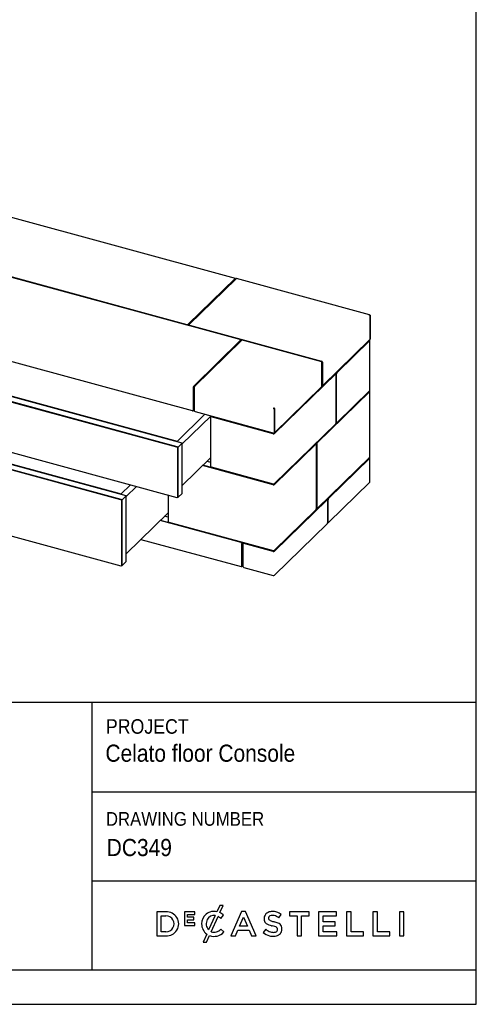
# Model space of a CAD drawing. Header units: millimetres. Extents: x -2 to 6148, y 8 to 4313.
# Tile 3 of 4: x 5150 to 6148, y 8 to 2161. Entities that reach past the tile are written whole.
import ezdxf

# ---------------------------------------------------------------- set-up
doc = ezdxf.new("R2010")
doc.units = ezdxf.units.MM
doc.header["$LTSCALE"] = 15
doc.linetypes.add('SLD-Solido', pattern=[0])
doc.layers.add('NOTE', color=3, linetype='SLD-Solido')
doc.layers.add('SCHIZZI', color=9, linetype='Continuous')
doc.styles.add('SLDTEXTSTYLE0', font='Gothic.ttf', dxfattribs={"width": 0.913})

msp = doc.modelspace()

# ---------------------------------------------------------------- linework, layer by layer
for p, q in [((5621.36, 1595.16), (5110.61, 1733.98)), ((5008.37, 1632.27), (5515.58, 1494.42)), ((5008.37, 1631.41), (5515.58, 1493.56)), ((5632.04, 1461.31), (5124.83, 1599.16)), ((5518.28, 1494.85), (5620.84, 1594.95)), ((5518.28, 1493.99), (5620.84, 1594.09)), ((5623.05, 1594.35), (5520.49, 1494.25)), ((5621.61, 1592.94), (5620.08, 1593.35)), ((5621.3, 1593.02), (5621.3, 1593.69)), ((5621.77, 1593.1), (5621.77, 1594.15)), ((5914.56, 1515.48), (5623.57, 1594.56)), ((5915.55, 1513.66), (5915.55, 1461.59)), ((5916.06, 1514.16), (5915.59, 1513.71)), ((5915.59, 1513.71), (5915.59, 1461.64)), ((5916.06, 1514.16), (5916.06, 1462.09)), ((5520.26, 1493.77), (5520.26, 1492.91)), ((5521.33, 1492.86), (5809.87, 1414.44)), ((5521.33, 1492), (5809.87, 1413.58)), ((5527.62, 1305.61), (5020.4, 1443.46)), ((5530.32, 1359.82), (5632.88, 1459.92)), ((5530.32, 1358.97), (5632.88, 1459.06)), ((5635.09, 1459.32), (5532.53, 1359.22)), ((5633.11, 1459.54), (5633.11, 1460.4)), ((5808.7, 1413.3), (5637.79, 1459.75)), ((5812.57, 1361.08), (5915.55, 1461.59)), ((5842.72, 1389.47), (5914.24, 1459.28)), ((5843.61, 1389.23), (5915.13, 1459.04)), ((5913.33, 1458.39), (5913.33, 1459.43)), ((5915.36, 1350.23), (5915.36, 1459.52)), ((5915.59, 1461.64), (5915.55, 1461.65)), ((5916.06, 1462.09), (5915.59, 1461.64)), ((5496.1, 1226.29), (4763.81, 1425.32)), ((5493.63, 1226.09), (4764.87, 1424.15)), ((5494.1, 1226.55), (4765.34, 1424.61)), ((5504.97, 1234.95), (4772.67, 1433.97)), ((4806.21, 1426.31), (5494.28, 1239.3)), ((5810.47, 1360.75), (5810.47, 1411.1)), ((5810.75, 1412.48), (5810.75, 1362.13)), ((5811.64, 1412.24), (5811.64, 1361.88)), ((5839.69, 1386.51), (5706.1, 1256.12)), ((5840.57, 1386.27), (5706.98, 1255.88)), ((5841.1, 1386.48), (5840.21, 1386.73)), ((5841.51, 1279.61), (5841.51, 1385.47)), ((5841.79, 1280.98), (5841.79, 1386.84)), ((5842.67, 1280.74), (5842.67, 1386.6)), ((5529.39, 1357.2), (5529.39, 1306.84)), ((5529.85, 1357.65), (5529.85, 1307.29)), ((5531.6, 1356.6), (5531.6, 1306.24)), ((5706.56, 1257.61), (5809.54, 1358.12)), ((5811.16, 1361.11), (5812.05, 1360.87)), ((5914.13, 1347.95), (5799.2, 1235.78)), ((5915.01, 1347.71), (5800.09, 1235.54)), ((5915.13, 1349.75), (5843.61, 1279.94)), ((5913.33, 1347.17), (5913.33, 1348)), ((5915.24, 1204.61), (5915.24, 1348.19)), ((4764.87, 1314.43), (5493.63, 1116.37)), ((5554.68, 1298.25), (5493.12, 1238.17)), ((5567.45, 1294.16), (5504.97, 1233.18)), ((5529.01, 1305.89), (5529.48, 1306.34)), ((5531.97, 1305.08), (5529.01, 1305.89)), ((5533.37, 1304.04), (5706.05, 1257.11)), ((5567.81, 1292.46), (5567.35, 1292)), ((5567.45, 1292.11), (5567.45, 1294.78)), ((5704.28, 1255.45), (5568.74, 1292.29)), ((5704.75, 1255.9), (5569.21, 1292.74)), ((5706.05, 1309.18), (5706.51, 1309.64)), ((5706.05, 1309.18), (5706.05, 1257.11)), ((5706.51, 1309.64), (5706.51, 1257.57)), ((5706.56, 1309.69), (5706.56, 1257.61)), ((5382.51, 1119.87), (4809.41, 1275.62)), ((4834.1, 1270.36), (5371.82, 1124.22)), ((5566.97, 1291.05), (5566.97, 1185.19)), ((5706.98, 1146.59), (5840.57, 1276.98)), ((5842.2, 1279.97), (5843.08, 1279.73)), ((5373.64, 1111.21), (4800.54, 1266.97)), ((5371.17, 1111.01), (4801.61, 1265.81)), ((5371.64, 1111.46), (4802.08, 1266.26)), ((5706.05, 1257.11), (5706.51, 1257.57)), ((5706.51, 1257.63), (5706.56, 1257.61)), ((5493.12, 1238.17), (5494.28, 1239.3)), ((5504.97, 1234.95), (5496.1, 1226.29)), ((5504.97, 1125.23), (5504.97, 1234.95)), ((5706.1, 1144.69), (5796.29, 1232.72)), ((5706.98, 1144.45), (5797.17, 1232.48)), ((5797.69, 1232.69), (5796.81, 1232.93)), ((5798.1, 1231.67), (5798.1, 1091.52)), ((5798.27, 1233.15), (5798.27, 1093)), ((5799.15, 1232.91), (5799.15, 1092.76)), ((5495.4, 1117.61), (5495.4, 1223.9)), ((5495.87, 1118.06), (5495.87, 1224.35)), ((5496.1, 1116.58), (5496.1, 1226.29)), ((5566.97, 1202.84), (5504.97, 1142.32)), ((5704.28, 1144.02), (5549.74, 1186.02)), ((5704.75, 1144.47), (5550.21, 1186.47)), ((5550.61, 1186.87), (5567.45, 1182.29)), ((5559.48, 1195.52), (5566.97, 1193.49)), ((5567.45, 1182.29), (5567.45, 1183.89)), ((5800.09, 1091.96), (5915.01, 1204.13)), ((5824.05, 1114.1), (5914.24, 1202.13)), ((5824.94, 1113.86), (5915.13, 1201.89)), ((5913.33, 1201.24), (5913.33, 1202.49)), ((5913.71, 1202.86), (5913.83, 1202.82)), ((5914.17, 1203.31), (5914.29, 1203.28)), ((5915.36, 1149.87), (5915.36, 1202.37)), ((5568.74, 1183), (5704.28, 1146.16)), ((5392.06, 1143.98), (5370.66, 1123.09)), ((5915.13, 1149.38), (5824.94, 1061.36)), ((4801.61, 1121.8), (5371.17, 967.01)), ((5370.66, 1123.09), (5371.82, 1124.22)), ((5382.51, 1119.87), (5373.64, 1111.21)), ((5405.33, 1140.37), (5382.51, 1118.1)), ((5382.51, 975.86), (5382.51, 1119.87)), ((5474.11, 1121.68), (5474.11, 1064.71)), ((5504.97, 1125.23), (5496.1, 1116.58)), ((5372.94, 968.24), (5372.94, 1108.81)), ((5373.41, 968.69), (5373.41, 1109.27)), ((5373.64, 967.21), (5373.64, 1111.21)), ((5495.03, 1116.66), (5495.5, 1117.11)), ((5495.2, 1116.82), (5496.1, 1116.58)), ((5706.1, 998.97), (5821.02, 1111.14)), ((5706.98, 998.73), (5821.91, 1110.9)), ((5822.43, 1111.11), (5821.55, 1111.35)), ((5822.84, 1110.1), (5822.84, 1061.02)), ((5823.12, 1062.4), (5823.12, 1111.47)), ((5824.01, 1062.16), (5824.01, 1111.23)), ((5474.11, 1082.36), (5382.51, 992.95)), ((5797.17, 1088.9), (5706.98, 1000.87)), ((5798.68, 1091.99), (5799.56, 1091.75)), ((5633.75, 1017.47), (5456.88, 1065.54)), ((5634.21, 1017.92), (5457.34, 1065.99)), ((5457.75, 1066.39), (5474.59, 1061.81)), ((5474.11, 1073.01), (5466.62, 1075.04)), ((5474.59, 1061.81), (5474.59, 1063.41)), ((5475.88, 1062.52), (5704.28, 1000.44)), ((5821.91, 1058.4), (5706.98, 946.23)), ((5822.84, 1062.09), (5823.12, 1062.37)), ((5823.53, 1061.38), (5824.41, 1061.14)), ((5414.8, 1024.47), (5633.75, 964.97)), ((5635.52, 966.2), (5635.52, 1015.27)), ((5635.98, 966.66), (5635.98, 1015.73)), ((5637.73, 1014.67), (5637.73, 965.6)), ((5638.57, 1016.08), (5638.1, 1015.62)), ((5704.28, 998.3), (5639.5, 1015.91)), ((5704.75, 998.75), (5639.96, 1016.36)), ((5382.51, 975.86), (5373.64, 967.21)), ((5372.57, 967.29), (5373.04, 967.74)), ((5372.74, 967.45), (5373.64, 967.21)), ((5635.14, 965.25), (5635.61, 965.71)), ((5635.86, 966.07), (5637.73, 965.57)), ((5639.5, 963.4), (5704.28, 945.8))]:
    msp.add_line(p, q)
at = {"flags": 128}
for points in [[(5621.77, 1594.15), (5621.75, 1594.46), (5621.7, 1594.73), (5621.61, 1594.94), (5621.5, 1595.09), (5621.36, 1595.17), (5621.19, 1595.17), (5621.02, 1595.09), (5620.84, 1594.95)], [(5621.3, 1593.69), (5621.3, 1593.85), (5621.27, 1593.98), (5621.23, 1594.09), (5621.17, 1594.16), (5621.1, 1594.2), (5621.02, 1594.2), (5620.93, 1594.16), (5620.84, 1594.09)], [(5521.33, 1492), (5521, 1492.11), (5520.72, 1492.25), (5520.5, 1492.42), (5520.35, 1492.61), (5520.27, 1492.81), (5520.26, 1492.91)], [(5520.49, 1494.25), (5520.34, 1494.06), (5520.27, 1493.86), (5520.27, 1493.66), (5520.35, 1493.46), (5520.5, 1493.28), (5520.72, 1493.11), (5521, 1492.97), (5521.33, 1492.86)], [(5632.88, 1459.92), (5633.02, 1460.11), (5633.1, 1460.31), (5633.1, 1460.51), (5633.02, 1460.71), (5632.87, 1460.89), (5632.65, 1461.06), (5632.37, 1461.2), (5632.04, 1461.31)], [(5914.24, 1459.28), (5914.32, 1459.37), (5914.35, 1459.47), (5914.35, 1459.57), (5914.31, 1459.67), (5914.24, 1459.76), (5914.13, 1459.85), (5913.99, 1459.92), (5913.88, 1459.96)], [(5915.13, 1459.04), (5915.28, 1459.22), (5915.35, 1459.42), (5915.35, 1459.62), (5915.27, 1459.82), (5915.12, 1460.01), (5914.9, 1460.18), (5914.62, 1460.32), (5914.34, 1460.41)], [(5841.51, 1385.47), (5841.49, 1385.78), (5841.44, 1386.05), (5841.35, 1386.26), (5841.23, 1386.41), (5841.09, 1386.49), (5840.93, 1386.49), (5840.76, 1386.41), (5840.57, 1386.27)], [(5811.64, 1361.88), (5811.66, 1361.57), (5811.71, 1361.3), (5811.8, 1361.09), (5811.91, 1360.94), (5812.05, 1360.86), (5812.21, 1360.86), (5812.39, 1360.94), (5812.57, 1361.08)], [(5914.13, 1347.95), (5914.2, 1348.04), (5914.24, 1348.14), (5914.24, 1348.24), (5914.2, 1348.34), (5914.12, 1348.43), (5914.01, 1348.51), (5913.92, 1348.57)], [(5915.01, 1347.71), (5915.16, 1347.89), (5915.23, 1348.09), (5915.23, 1348.29), (5915.15, 1348.49), (5915, 1348.68), (5914.78, 1348.84), (5914.5, 1348.99), (5914.39, 1349.03)], [(5842.67, 1280.74), (5842.69, 1280.43), (5842.74, 1280.16), (5842.83, 1279.95), (5842.95, 1279.8), (5843.09, 1279.72), (5843.25, 1279.72), (5843.42, 1279.8), (5843.61, 1279.94)], [(5798.1, 1231.67), (5798.09, 1231.99), (5798.03, 1232.26), (5797.95, 1232.47), (5797.83, 1232.62), (5797.69, 1232.69), (5797.53, 1232.69), (5797.35, 1232.62), (5797.17, 1232.48)], [(5914.24, 1202.13), (5914.32, 1202.22), (5914.35, 1202.32), (5914.35, 1202.42), (5914.31, 1202.52), (5914.24, 1202.61), (5914.13, 1202.7), (5913.99, 1202.77), (5913.83, 1202.82)], [(5915.13, 1201.89), (5915.28, 1202.07), (5915.35, 1202.27), (5915.35, 1202.47), (5915.27, 1202.67), (5915.12, 1202.86), (5914.9, 1203.02), (5914.62, 1203.17), (5914.29, 1203.28)], [(5822.84, 1110.1), (5822.82, 1110.41), (5822.77, 1110.68), (5822.68, 1110.89), (5822.57, 1111.04), (5822.42, 1111.12), (5822.26, 1111.12), (5822.09, 1111.04), (5821.91, 1110.9)], [(5799.15, 1092.76), (5799.17, 1092.45), (5799.22, 1092.18), (5799.31, 1091.97), (5799.43, 1091.82), (5799.57, 1091.74), (5799.73, 1091.74), (5799.9, 1091.82), (5800.09, 1091.96)], [(5824.01, 1062.16), (5824.02, 1061.84), (5824.08, 1061.57), (5824.16, 1061.36), (5824.28, 1061.22), (5824.42, 1061.14), (5824.58, 1061.14), (5824.76, 1061.21), (5824.94, 1061.36)]]:
    msp.add_lwpolyline(points, dxfattribs=at)
for centre, radius, start, end in [((5623.49, 1594.03), 0.541, 80.73183, 143.96753), ((5516.5, 1497.36), 3.08, 252.69603, 305.39891), ((5516.5, 1496.51), 3.08, 252.69603, 305.39891), ((5632.44, 1459.57), 0.664, 310.64064, 357.99746), ((5636.87, 1456.81), 3.08, 72.69603, 125.39891), ((5808.05, 1410.96), 2.43, 3.39156, 74.33381), ((5809.21, 1412.1), 2.43, 3.39156, 74.33381), ((5809.54, 1412.41), 1.21, 3.39156, 74.33381), ((5840.13, 1386.19), 0.541, 80.73183, 143.96753), ((5845.88, 1386.87), 4.09, 140.51294, 180.34344), ((5846.76, 1386.63), 4.09, 140.51294, 180.34344), ((5533.48, 1357.22), 4.09, 140.51294, 180.34344), ((5531.9, 1357.67), 2.04, 140.51294, 180.34344), ((5535.69, 1356.62), 4.09, 140.51294, 180.34344), ((5806.38, 1360.72), 4.09, 320.51294, 0.34344), ((5811.76, 1361.94), 1.02, 169.35156, 234.37442), ((5914.69, 1350.25), 0.664, 310.64064, 357.99746), ((5528.09, 1306.82), 1.3, 248.8623, 0.92226), ((5528.56, 1307.25), 1.29, 315.35447, 1.91129), ((5534.02, 1306.38), 2.43, 183.39156, 254.33381), ((5568.27, 1291.07), 1.3, 68.8623, 180.92226), ((5568.76, 1291.38), 1.43, 71.58383, 131.32619), ((5837.42, 1279.58), 4.09, 320.51294, 0.34344), ((5842.79, 1280.8), 1.02, 169.35156, 234.37442), ((5705.2, 1258.39), 3.08, 252.69603, 305.39891), ((5705.2, 1257.38), 1.54, 252.69603, 305.39891), ((5796.72, 1232.4), 0.541, 80.73183, 143.96753), ((5802.36, 1233.18), 4.09, 140.51294, 180.34344), ((5803.24, 1232.94), 4.09, 140.51294, 180.34344), ((5492.98, 1223.75), 2.43, 3.39156, 74.33381), ((5493.45, 1224.21), 2.43, 3.39156, 74.33381), ((5569.4, 1185.34), 2.43, 183.39156, 254.33381), ((5914.58, 1204.63), 0.664, 310.64064, 357.99746), ((5705.2, 1149.1), 3.08, 252.69603, 305.39891), ((5705.2, 1146.96), 3.08, 252.69603, 305.39891), ((5705.2, 1145.94), 1.54, 252.69603, 305.39891), ((5914.69, 1149.89), 0.664, 310.64064, 357.99746), ((5370.52, 1108.67), 2.43, 3.39156, 74.33381), ((5370.98, 1109.13), 2.43, 3.39156, 74.33381), ((5494.1, 1117.59), 1.3, 248.8623, 0.92226), ((5494.58, 1118.02), 1.29, 315.35447, 1.91129), ((5821.46, 1110.82), 0.541, 80.73183, 143.96753), ((5827.21, 1111.5), 4.09, 140.51294, 180.34344), ((5828.1, 1111.26), 4.09, 140.51294, 180.34344), ((5794.01, 1091.5), 4.09, 320.51294, 0.34344), ((5799.27, 1092.82), 1.02, 169.35156, 234.37442), ((5476.53, 1064.86), 2.43, 183.39156, 254.33381), ((5818.75, 1061), 4.09, 320.51294, 0.34344), ((5824.12, 1062.21), 1.02, 169.35156, 234.37442), ((5633.09, 1015.13), 2.43, 3.39156, 74.33381), ((5633.56, 1015.59), 2.43, 3.39156, 74.33381), ((5639.03, 1014.69), 1.3, 68.8623, 180.92226), ((5639.51, 1015), 1.43, 71.58383, 131.32619), ((5705.2, 1003.38), 3.08, 252.69603, 305.39891), ((5705.2, 1001.24), 3.08, 252.69603, 305.39891), ((5705.2, 1000.23), 1.54, 252.69603, 305.39891), ((5372.12, 968.65), 1.29, 315.35447, 1.91129), ((5371.64, 968.22), 1.3, 248.8623, 0.92226), ((5634.22, 966.18), 1.3, 248.8623, 0.92226), ((5634.69, 966.61), 1.29, 315.35447, 1.91129), ((5640.15, 965.74), 2.43, 183.39156, 254.33381), ((5705.2, 948.74), 3.08, 252.69603, 305.39891)]:
    msp.add_arc(centre, radius, start, end)
for points, knots in [([(5913.36, 1515.45), (5913.49, 1515.48), (5913.77, 1515.55), (5914.17, 1515.56), (5914.56, 1515.49), (5914.93, 1515.35), (5915.28, 1515.13), (5915.58, 1514.85), (5915.84, 1514.53), (5915.99, 1514.29), (5916.06, 1514.16)], [0, 0, 0, 0, 0.1255245, 0.254681, 0.3803216, 0.5096046, 0.6352458, 0.7645294, 0.8808302, 1, 1, 1, 1]), ([(5706.05, 1309.18), (5705.9, 1309.45), (5705.78, 1309.73), (5705.58, 1310.33), (5705.5, 1310.62), (5705.38, 1311.19), (5705.33, 1311.45), (5705.26, 1311.93), (5705.24, 1312.13), (5705.21, 1312.29)], [0, 0, 0, 0, 0.25, 0.25, 0.5, 0.5, 0.75, 0.75, 1, 1, 1, 1]), ([(5705.21, 1312.29), (5705.41, 1312.19), (5705.61, 1312.05), (5705.96, 1311.7), (5706.12, 1311.48), (5706.38, 1311.01), (5706.48, 1310.75), (5706.59, 1310.22), (5706.6, 1309.94), (5706.56, 1309.69)], [0, 0, 0, 0, 0.25, 0.25, 0.5, 0.5, 0.75, 0.75, 1, 1, 1, 1]), ([(5705.65, 1310.81), (5705.56, 1310.96), (5705.45, 1311.18), (5705.32, 1311.59), (5705.28, 1311.84), (5705.25, 1312)], [0, 0, 0, 0, 0.429767, 0.625909, 1, 1, 1, 1]), ([(5706.51, 1309.64), (5706.45, 1309.71), (5706.33, 1309.84), (5706.17, 1310.04), (5706.05, 1310.2), (5705.97, 1310.32), (5705.89, 1310.43), (5705.79, 1310.58), (5705.71, 1310.71), (5705.66, 1310.79), (5705.64, 1310.81)], [0, 0, 0, 0, 0.1872355, 0.3540319, 0.5045787, 0.5780361, 0.6493993, 0.7928854, 0.9379145, 1, 1, 1, 1])]:
    msp.add_open_spline(points, degree=3, knots=knots)
msp.add_open_spline([(5915.55, 1513.66), (5915.49, 1513.86), (5915.36, 1514.26), (5914.85, 1514.83), (5914.16, 1515.28), (5913.63, 1515.39), (5913.36, 1515.45)], degree=3)
at = {"layer": 'SCHIZZI', "color": 7}
for p, q in [((6147.96, 8.18), (6147.67, 4313.18)), ((3861.3, 668.54), (6147.91, 668.54)), ((5307.58, 668.54), (5307.58, 83.18)), ((5307.58, 472.33), (6147.92, 472.33)), ((5307.58, 277.86), (6147.94, 277.86)), ((5587.45, 224.53), (5581.09, 210.57)), ((5594.78, 224.53), (5587.45, 224.53)), ((5587.5, 208.55), (5594.78, 224.53)), ((5469.51, 210.49), (5449.74, 210.49)), ((5449.74, 210.49), (5449.74, 157.65)), ((5459.46, 166.55), (5459.46, 201.6)), ((5459.46, 201.6), (5469.51, 201.6)), ((5532.59, 210.13), (5510.47, 210.13)), ((5510.47, 210.13), (5510.47, 180.81)), ((5516.88, 198.45), (5516.88, 204.4)), ((5516.88, 204.4), (5532.59, 204.4)), ((5530.7, 198.45), (5516.88, 198.45)), ((5530.7, 192.71), (5530.7, 198.45)), ((5532.59, 204.4), (5532.59, 210.13)), ((5577.19, 202.24), (5562.83, 170.74)), ((5568.44, 166.94), (5583.56, 200.14)), ((5589.38, 195.81), (5595.62, 203)), ((5595.62, 203), (5595.45, 203.17)), ((5634.85, 210.87), (5611.61, 157.65)), ((5630.56, 178.96), (5639.14, 198.96)), ((5643.71, 210.87), (5634.85, 210.87)), ((5639.14, 198.96), (5647.78, 178.96)), ((5643.78, 210.71), (5643.71, 210.87)), ((5666.96, 157.65), (5643.78, 210.71)), ((5716.18, 197.24), (5721.41, 204.61)), ((5782.83, 210.49), (5739.85, 210.49)), ((5739.85, 210.49), (5739.85, 201.45)), ((5739.85, 201.45), (5756.45, 201.45)), ((5756.45, 201.45), (5756.45, 157.65)), ((5766.24, 157.65), (5766.24, 201.45)), ((5766.24, 201.45), (5782.83, 201.45)), ((5782.83, 201.45), (5782.83, 210.49)), ((5842.55, 210.5), (5803.23, 210.5)), ((5803.23, 210.5), (5803.23, 157.65)), ((5812.95, 188.68), (5812.95, 201.75)), ((5812.95, 201.75), (5842.55, 201.75)), ((5842.55, 201.75), (5842.55, 210.5)), ((5874.24, 210.49), (5864.52, 210.49)), ((5864.52, 210.49), (5864.52, 157.65)), ((5874.24, 166.55), (5874.24, 210.49)), ((5931.71, 210.49), (5921.99, 210.49)), ((5921.99, 210.49), (5921.99, 157.65)), ((5931.71, 166.55), (5931.71, 210.49)), ((5979.99, 210.5), (5979.99, 157.65)), ((5989.71, 210.5), (5979.99, 210.5)), ((5989.71, 157.65), (5989.71, 210.5)), ((5510.47, 180.81), (5532.8, 180.81)), ((5516.88, 192.71), (5530.7, 192.71)), ((5516.88, 186.55), (5516.88, 192.71)), ((5532.8, 186.55), (5516.88, 186.55)), ((5532.8, 180.81), (5532.8, 186.55)), ((5547.55, 183.82), (5547.55, 183.92)), ((5596, 166.29), (5589.74, 172.63)), ((5647.78, 178.96), (5630.56, 178.96)), ((5688.04, 172.37), (5682.18, 165.4)), ((5839.18, 188.68), (5812.95, 188.68)), ((5812.95, 179.93), (5839.18, 179.93)), ((5812.95, 166.4), (5812.95, 179.93)), ((5839.18, 179.93), (5839.18, 188.68)), ((5449.74, 157.65), (5469.51, 157.65)), ((5469.51, 166.55), (5459.46, 166.55)), ((5558.67, 161.63), (5550.76, 144.26)), ((5558.11, 144.26), (5564.6, 158.5)), ((5595.82, 166.11), (5596, 166.29)), ((5611.61, 157.65), (5621.59, 157.65)), ((5621.59, 157.65), (5626.98, 170.28)), ((5626.98, 170.28), (5651.37, 170.28)), ((5651.37, 170.28), (5656.67, 157.65)), ((5656.67, 157.65), (5666.96, 157.65)), ((5756.45, 157.65), (5766.24, 157.65)), ((5803.23, 157.65), (5842.92, 157.65)), ((5842.92, 166.4), (5812.95, 166.4)), ((5842.92, 157.65), (5842.92, 166.4)), ((5864.52, 157.65), (5901.74, 157.65)), ((5901.74, 166.55), (5874.24, 166.55)), ((5901.74, 157.65), (5901.74, 166.55)), ((5921.99, 157.65), (5959.22, 157.65)), ((5959.22, 166.55), (5931.71, 166.55)), ((5959.22, 157.65), (5959.22, 166.55)), ((5979.99, 157.65), (5989.71, 157.65)), ((5550.76, 144.26), (5558.11, 144.26)), ((3861.3, 83.18), (6147.95, 83.18)), ((-2.04, 8.18), (6147.96, 8.18))]:
    msp.add_line(p, q, dxfattribs=at)
for centre, radius, start, end in [((5470.94, 184.07), 26.46, 266.90157, 93.09843), ((5469.89, 184.07), 17.53, 268.76628, 91.23372), ((5574.65, 184.24), 27.11, 76.24523, 180.89091), ((5574.61, 185.9), 16.54, 81.04863, 153.58432), ((5570.2, 176.14), 27.47, 45.72598, 60.90731), ((5575.72, 182.6), 28.5, 45.71394, 65.58709), ((5701.2, 195.46), 17.03, 162.43966, 192.31941), ((5698.89, 195.7), 14.76, 114.63446, 160.64301), ((5702.05, 188.81), 22.34, 89.50788, 114.63446), ((5699.65, 196.52), 5.87, 146.85935, 193.31029), ((5698.71, 196.3), 4.9, 193.31029, 230.56735), ((5700.71, 194.78), 7.76, 98.98092, 140.32353), ((5702.22, 185.22), 17.44, 77.54474, 98.98092), ((5702.46, 179.53), 31.62, 72.44471, 90.39732), ((5699.89, 176.94), 26.02, 51.25781, 76.47292), ((5701.17, 178.32), 33.18, 52.42183, 70.96437), ((5575.24, 183.82), 27.69, 180, 233.25786), ((5577.96, 184.24), 20.28, 153.58432, 221.73663), ((5573.02, 188.16), 22.81, 287.21436, 317.11848), ((5695.65, 193.94), 11.3, 190.78984, 232.66765), ((5705.58, 190.52), 25.24, 225.98856, 252.68232), ((5701.52, 201.63), 20.97, 232.66765, 251.27083), ((5711.17, 226.07), 47.24, 249.70068, 255.51463), ((5703.25, 202.48), 12.57, 232.44778, 252.59774), ((5693.09, 156.09), 25.05, 73.32325, 75.51463), ((5719.21, 246.34), 59.24, 250.55867, 257.31246), ((5708.25, 209.8), 30.77, 254.99999, 258.29329), ((5693.13, 136.87), 43.71, 70.27129, 78.29329), ((5698.1, 150.12), 39.28, 64.63254, 78.09895), ((5702.78, 162.94), 15.91, 58.43436, 71.28416), ((5708.46, 171.96), 5.26, 27.46177, 59.71525), ((5707.28, 171.91), 6.35, 346.59381, 22.92671), ((5709.58, 172.46), 14.2, 28.77124, 67.85987), ((5705.93, 172.89), 17.31, 338.409, 21.69569), ((5574.66, 185.12), 28.46, 249.30365, 318.58458), ((5574.95, 183.31), 17.62, 248.28377, 285.8766), ((5703.91, 189.26), 32.28, 227.67997, 255.77334), ((5704.27, 190.68), 33.74, 255.77334, 272.44794), ((5704.37, 186.63), 21.17, 252.68232, 275.6739), ((5705.14, 179.19), 22.22, 271.47111, 299.92604), ((5705.66, 175.39), 9.86, 274.6813, 307.58878), ((5708.31, 171.67), 5.29, 309.48388, 346.59381), ((5709.4, 171.79), 13.69, 299.92604, 337.37946)]:
    msp.add_arc(centre, radius, start, end, dxfattribs=at)

# ---------------------------------------------------------------- texts
at = {"layer": 'NOTE', "color": 7, "attachment_point": 1, "style": 'SLDTEXTSTYLE0'}
for s, insert, char_height in [('PROJECT', (5338.34, 631.41), 31.75), ('Celato floor Console', (5337.35, 575.89), 37.5), ('DRAWING NUMBER', (5338.34, 428.48), 30), (' DC349', (5327.39, 369.68), 37.5)]:
    msp.add_mtext(s, dxfattribs=dict(at, insert=insert, char_height=char_height))

doc.saveas('drawing.dxf')
